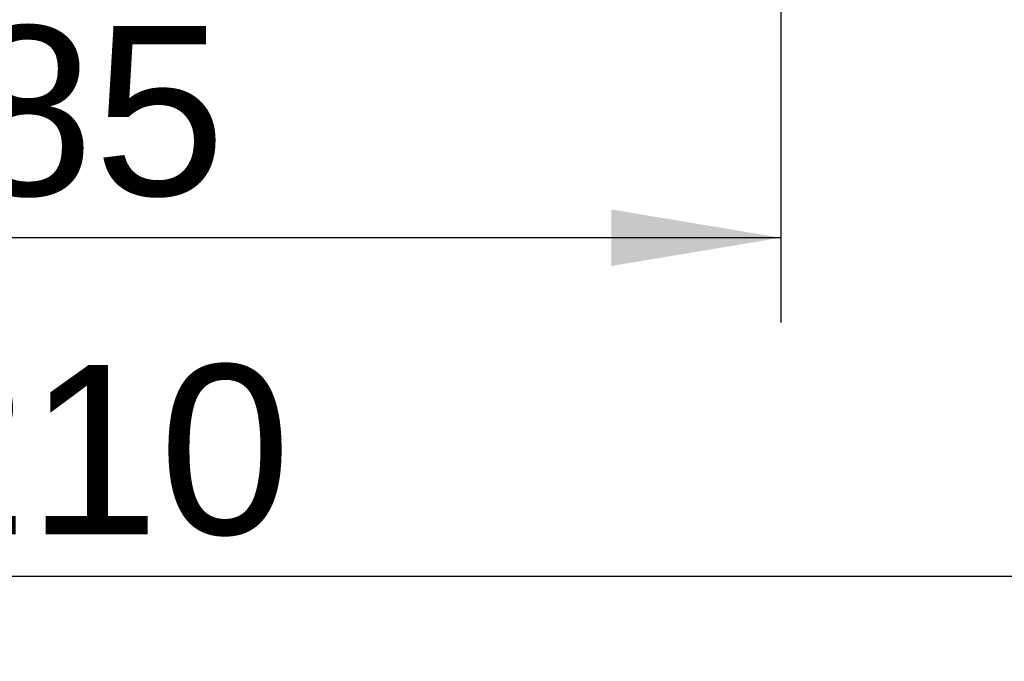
# Model space of a CAD drawing. Header units: millimetres. Extents: x 16 to 406, y 14 to 285.
# Tile 5 of 14: x 160 to 191, y 114 to 134. Entities that reach past the tile are written whole.
import ezdxf
from ezdxf.enums import TextEntityAlignment as Align

# ---------------------------------------------------------------- set-up
doc = ezdxf.new("R2010")
doc.units = ezdxf.units.MM
doc.layers.add('Default', color=7, linetype='Continuous')
doc.styles.add('SEACAD_Arial', font='arial.ttf')
doc.dimstyles.new('ISO', dxfattribs={"dimtxt": 5.25, "dimasz": 5.25, "dimexe": 2.625, "dimexo": 0, "dimgap": 1.3125, "dimtad": 1, "dimlfac": 2, "dimtxsty": 'SEACAD_Arial', "dimblk1": '_SE_FILLED', "dimblk2": '_SE_FILLED', "dimsah": 1, "dimcen": 2.625, "dimadec": 0, "dimazin": 0, "dimtfac": 0.5, "dimtdec": 3, "dimtmove": 0, "dimatfit": 3, "dimfxl": 1, "dimarcsym": 0})

# ---------------------------------------------------------------- blocks, each defined once
blk = doc.blocks.new('DMBLK7')
at = {"layer": 'Default', "linetype": 'Continuous'}
for points in [[(146.332, 126.607), (146.332, 128.357), (141.082, 127.482)], [(178.332, 126.607), (183.582, 127.482), (178.332, 128.357)]]:
    blk.add_hatch(color=7, dxfattribs=at).paths.add_polyline_path(points)
at = {"layer": 'Default', "color": 7, "linetype": 'Continuous'}
for p, q in [((141.082, 167.26), (141.082, 124.857)), ((183.582, 167.26), (183.582, 124.857)), ((183.582, 127.482), (141.082, 127.482))]:
    blk.add_line(p, q, dxfattribs=at)
at = {"layer": 'Default', "color": 7, "linetype": 'Continuous', "style": 'SEACAD_Arial'}
blk.add_text('85', height=5.25, dxfattribs=at).set_placement((158.224, 134.044), align=Align.TOP_LEFT)
blk = doc.blocks.new('_SE_FILLED')
at = {"color": 0}
blk.add_line((0, 0), (-1, 0), dxfattribs=at)
blk.add_solid([(0, 0), (-1, -0.1665), (-1, 0.1665), (0, 0)], dxfattribs=at)
blk = doc.blocks.new('DMBLK8')
at = {"layer": 'Default', "linetype": 'Continuous'}
for points in [[(115.082, 116.107), (115.082, 117.857), (109.832, 116.982)], [(209.582, 116.107), (214.832, 116.982), (209.582, 117.857)]]:
    blk.add_hatch(color=7, dxfattribs=at).paths.add_polyline_path(points)
at = {"layer": 'Default', "color": 7, "linetype": 'Continuous'}
for p, q in [((109.832, 178.999), (109.832, 114.357)), ((214.832, 178.999), (214.832, 114.357)), ((214.832, 116.982), (109.832, 116.982))]:
    blk.add_line(p, q, dxfattribs=at)
at = {"layer": 'Default', "color": 7, "linetype": 'Continuous', "style": 'SEACAD_Arial'}
blk.add_text('210', height=5.25, dxfattribs=at).set_placement((156.169, 123.544), align=Align.TOP_LEFT)

msp = doc.modelspace()

# ---------------------------------------------------------------- dimensions: what is measured, and where the dimension line sits
at = {"layer": 'Default', "color": 7, "linetype": 'Continuous'}
dim = msp.add_linear_dim(base=(214.8324, 116.9817), p1=(214.8324, 178.9991), p2=(109.8324, 178.9991), angle=180, text='\\A1;<>', dimstyle='ISO', dxfattribs=at)
dim.commit()
dim.dimension.update_dxf_attribs({"geometry": 'DMBLK8', "text_midpoint": (162.3324, 116.9817), "dimtype": 161})
dim = msp.add_linear_dim(base=(141.0824, 127.4817), p1=(183.5824, 174.2597), p2=(141.0824, 174.2597), text='\\A1;<>', dimstyle='ISO', dxfattribs=at)
dim.commit()
dim.dimension.update_dxf_attribs({"geometry": 'DMBLK7', "text_midpoint": (162.3324, 127.4817), "dimtype": 160})

doc.saveas('drawing.dxf')
